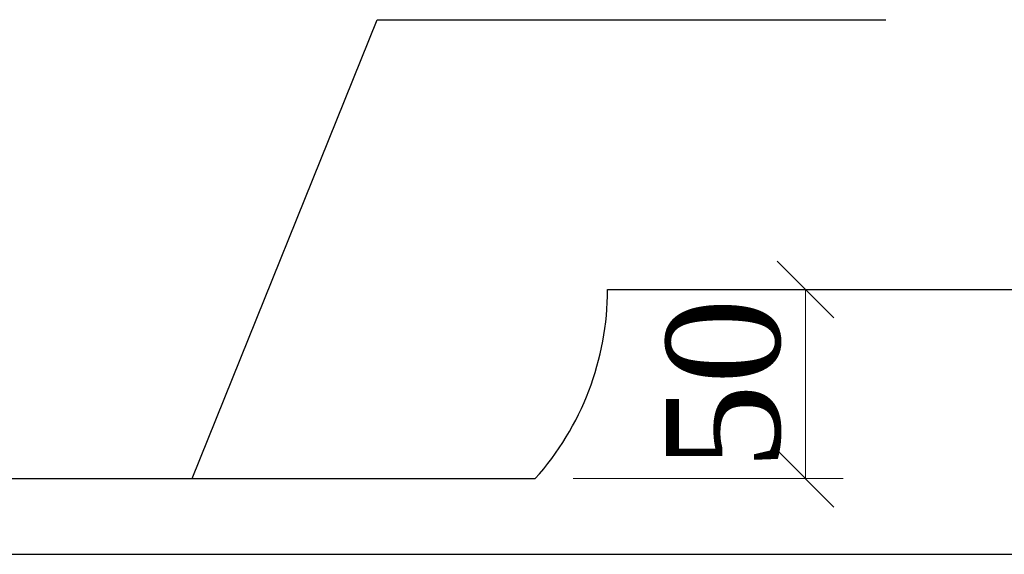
# Model space of a CAD drawing. Header units: millimetres. Extents: x 2063114 to 14983986, y -126020516 to 213791.
# Tile 97 of 256: x 2462668 to 2465268, y -1647402 to -1645988. Entities that reach past the tile are written whole.
import ezdxf

# ---------------------------------------------------------------- set-up
doc = ezdxf.new("R2010")
doc.units = ezdxf.units.MM
doc.layers.add('Format', color=7, linetype='Continuous', lineweight=35)
doc.styles.add('Times New Roman', font='times.ttf')
doc.linetypes.add('ограждение1', pattern='A,6.35,-2.54,[133,ltypeshp.shx,S=2.54,R=0,X=-2.54,Y=0],-2.54,25.4', length=36.83)

# ---------------------------------------------------------------- blocks, each defined once
blk = doc.blocks.new('_Oblique')
at = {"color": 0, "linetype": 'ByBlock', "lineweight": -2}
blk.add_line((-0.5, -0.5), (0.5, 0.5), dxfattribs=at)

msp = doc.modelspace()

# ---------------------------------------------------------------- linework, layer by layer
at = {"linetype": 'Continuous', "lineweight": 13, "ltscale": 300}
for p, q in [((2464320.74192, -1646701.55011), (2464843.24057, -1646701.55011)), ((2464743.24057, -1646701.55011), (2464743.24057, -1647201.55011)), ((2464129.75891, -1647201.55011), (2464843.24057, -1647201.55011))]:
    msp.add_line(p, q, dxfattribs=at)
at = {"color": 251, "linetype": 'ограждение1', "lineweight": 30, "ltscale": 10}
msp.add_line((2460550.28357, -1647401.57681), (2466042.05574, -1647401.57681), dxfattribs=at)
at = {"color": 7}
msp.add_arc((2463470.74192, -1646701.55011), 750, 318.18968511, 0, dxfattribs=at)
at = {"layer": 'Format', "color": 0, "lineweight": 25}
for p, q in [((2463123.85864, -1647201.55011), (2463612.1953, -1645988.3268)), ((2463612.1953, -1645988.3268), (2464955.39523, -1645988.3268)), ((2464220.74192, -1646701.55011), (2466527.38783, -1646701.55011)), ((2462529.75891, -1647201.55011), (2464029.75891, -1647201.55011))]:
    msp.add_line(p, q, dxfattribs=at)

# ---------------------------------------------------------------- block references
at = {"lineweight": 13, "ltscale": 300, "xscale": 150, "yscale": 150, "zscale": 150}
for p, rotation in [((2464743.24057, -1646701.55011), 90), ((2464743.24057, -1647201.55011), 270)]:
    msp.add_blockref('_Oblique', p, dxfattribs=dict(at, rotation=rotation))

# ---------------------------------------------------------------- texts
at = {"ltscale": 300, "insert": (2464527.64504, -1646951.55011), "char_height": 300, "attachment_point": 5, "rotation": 90, "style": 'Times New Roman'}
msp.add_mtext('50', dxfattribs=at)

doc.saveas('drawing.dxf')
